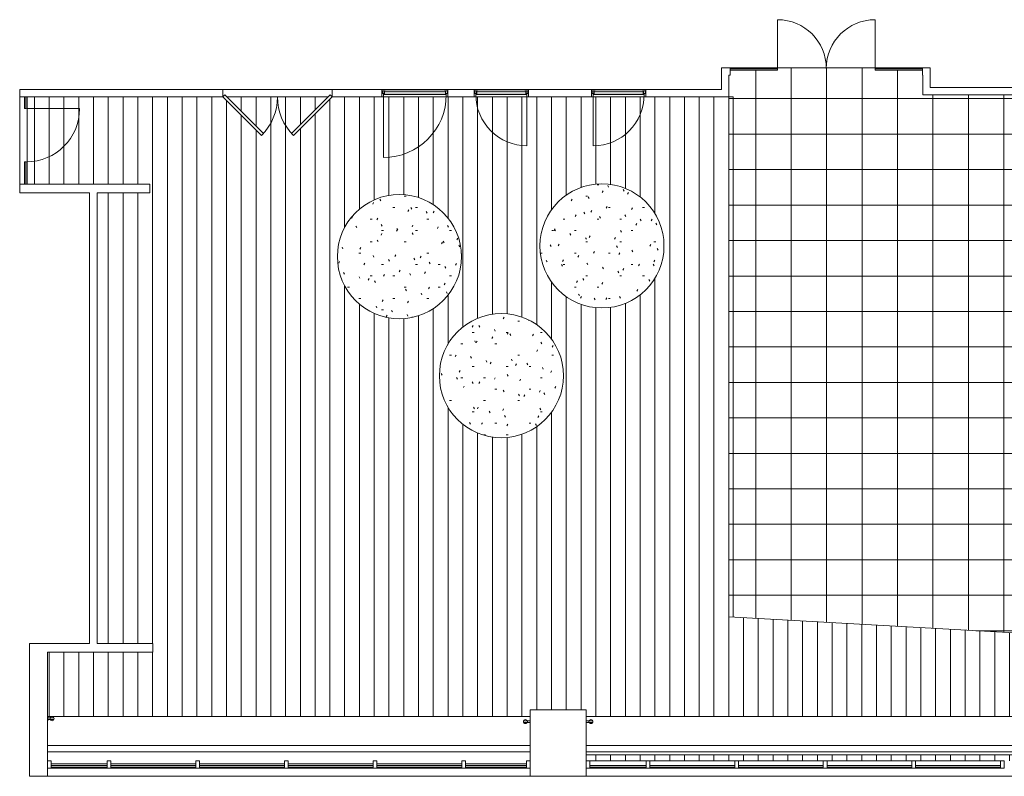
# Model space of a CAD drawing. Header units: inches. Extents: x -721 to 743, y -277 to 235.
# Tile 1 of 4: x -721 to -55, y -277 to 235. Entities that reach past the tile are written whole.
import ezdxf

# ---------------------------------------------------------------- set-up
doc = ezdxf.new("R2010")
doc.units = ezdxf.units.IN
doc.header["$MEASUREMENT"] = 0
for name, color, linetype, lineweight in [('A-ANNO-NOTE', 131, 'Continuous', 13), ('A-DETL-GENF', 92, 'Continuous', 13), ('A-DETL-GENF-HDLN', 1, 'Continuous', 13), ('A-DOOR', 31, 'Continuous', 13), ('A-FLOR', 192, 'Continuous', 13), ('A-FLOR-PATT', 8, 'Continuous', 13), ('A-GLAZ-CURT', 52, 'Continuous', 13), ('A-GLAZ-CWMG', 51, 'Continuous', 13), ('A-WALL', 113, 'Continuous', 13), ('E-ELEC-FIXT', 91, 'Continuous', 13), ('I-WALL', 2, 'Continuous', 13), ('M-EQPM', 50, 'Continuous', 13)]:
    doc.layers.add(name, color=color, linetype=linetype, lineweight=lineweight)
pattern_1 = [(0, (0, 0), (30.72, 7.68), [1.267, -21.773, 1.267, -21.773, -122.88]), (0, (0, 0), (30.72, 7.68), [-46.08, 1.267, -44.813, 1.267, -21.773, -53.76]), (0, (0, 0), (30.72, 7.68), [-115.2, 1.267, -14.093, 1.267, -37.133]), (120, (11.52, 3.84), (-22.01108, 22.7643), [1.267, -21.773, 1.267, -21.773, -122.88]), (120, (11.52, 3.84), (-22.01108, 22.7643), [-46.08, 1.267, -44.813, 1.267, -21.773, -53.76]), (120, (11.52, 3.84), (-22.01108, 22.7643), [-115.2, 1.267, -14.093, 1.267, -37.133]), (240, (15.36, 19.2), (-8.70892, -30.4443), [1.267, -21.773, 1.267, -21.773, -122.88]), (240, (15.36, 19.2), (-8.70892, -30.4443), [-46.08, 1.267, -44.813, 1.267, -21.773, -53.76]), (240, (15.36, 19.2), (-8.70892, -30.4443), [-115.2, 1.267, -14.093, 1.267, -37.133])]

# ---------------------------------------------------------------- blocks, each defined once
blk = doc.blocks.new('Rectangular Mullion - 2_5_ x 5_ rectangular-2246062-Level 15')
at = {"layer": 'A-GLAZ-CWMG', "color": 8, "lineweight": 20}
for p, q in [((-2.5, 2.5), (0, 2.5)), ((-2.5, -2.5), (-2.5, 2.5)), ((0, 2.5), (0, -2.5)), ((0, -2.5), (-2.5, -2.5))]:
    blk.add_line(p, q, dxfattribs=at)
blk = doc.blocks.new('System Panel - Glazed-2246669-Level 15')
at = {"layer": 'A-GLAZ-CURT', "color": 8, "lineweight": 20}
for p, q in [((28.75, 1.75), (-28.75, 1.75)), ((-28.75, 1.75), (-28.75, 0.75)), ((-28.75, 0.75), (28.75, 0.75)), ((28.75, 0.75), (28.75, 1.75))]:
    blk.add_line(p, q, dxfattribs=at)
blk = doc.blocks.new('Rectangular Mullion - 2_5_ x 5_ rectangular-V2-Level 15')
at = {"layer": 'A-GLAZ-CWMG', "color": 55}
for p, q in [((-294.58, -266.69), (-237.08, -266.69)), ((-294.58, -271.69), (-237.08, -271.69))]:
    blk.add_line(p, q, dxfattribs=at)
blk = doc.blocks.new('Rectangular Mullion - 2_5_ x 5_ rectangular-2246160-Level 15')
at = {"layer": 'A-GLAZ-CWMG', "color": 8, "lineweight": 20}
for p, q in [((-1.25, 2.5), (1.25, 2.5)), ((-1.25, -2.5), (-1.25, 2.5)), ((1.25, 2.5), (1.25, -2.5)), ((1.25, -2.5), (-1.25, -2.5))]:
    blk.add_line(p, q, dxfattribs=at)
blk = doc.blocks.new('System Panel - Glazed-2246735-Level 15')
at = {"layer": 'A-GLAZ-CURT', "color": 8, "lineweight": 20}
for p, q in [((19, 1.75), (-19, 1.75)), ((-19, 1.75), (-19, 0.75)), ((-19, 0.75), (19, 0.75)), ((19, 0.75), (19, 1.75))]:
    blk.add_line(p, q, dxfattribs=at)
blk = doc.blocks.new('Rectangular Mullion - 2_5_ x 5_ rectangular-V3-Level 15')
at = {"layer": 'A-GLAZ-CWMG', "color": 55}
for p, q in [((-335.07, -266.69), (-297.08, -266.69)), ((-335.07, -271.69), (-297.08, -271.69))]:
    blk.add_line(p, q, dxfattribs=at)
blk = doc.blocks.new('System Panel - Glazed-2246619-Level 15')
at = {"layer": 'A-GLAZ-CURT', "color": 8, "lineweight": 20}
for p, q in [((20.625, 1.75), (-20.625, 1.75)), ((-20.625, 1.75), (-20.625, 0.75)), ((-20.625, 0.75), (20.625, 0.75)), ((20.625, 0.75), (20.625, 1.75))]:
    blk.add_line(p, q, dxfattribs=at)
blk = doc.blocks.new('Rectangular Mullion - 2_5_ x 5_ rectangular-2246615-Level 15')
at = {"layer": 'A-GLAZ-CWMG', "color": 55}
blk.add_line((673.86, -271.69), (715.11, -271.69), dxfattribs=at)
blk = doc.blocks.new('Rectangular Mullion - 2_5_ x 5_ rectangular-2246063-Level 15')
at = {"layer": 'A-GLAZ-CWMG', "color": 8, "lineweight": 20}
for p, q in [((0, 2.5), (-2.5, 2.5)), ((-2.5, 2.5), (-2.5, -2.5)), ((0, -2.5), (0, 2.5)), ((-2.5, -2.5), (0, -2.5))]:
    blk.add_line(p, q, dxfattribs=at)
blk = doc.blocks.new('Rectangular Mullion - 2_5_ x 5_ rectangular-2246667-Level 15')
at = {"layer": 'A-GLAZ-CWMG', "color": 55}
blk.add_line((433.86, -271.69), (491.36, -271.69), dxfattribs=at)
blk = doc.blocks.new('Rectangular Mullion - 2_5_ x 5_ rectangular-2246734-Level 15')
at = {"layer": 'A-GLAZ-CWMG', "color": 55}
blk.add_line((393.36, -271.69), (431.36, -271.69), dxfattribs=at)
blk = doc.blocks.new('Radiator2 - Radiator-2247269-Level 15')
at = {"layer": 'M-EQPM', "color": 55}
for p, q in [((-10.83, -236.63), (-337.57, -236.63)), ((-337.57, -262.69), (-10.83, -262.69))]:
    blk.add_line(p, q, dxfattribs=at)
blk = doc.blocks.new('Radiator3 - Radiator-2247351-Level 15')
at = {"layer": 'M-EQPM', "color": 55}
for p, q in [((-375.56, -236.63), (-702.31, -236.63)), ((-375.56, -256.28), (-702.31, -256.28)), ((-10.83, -256.28), (-337.57, -256.28)), ((353.17, -256.28), (26.43, -256.28)), ((717.61, -256.28), (390.86, -256.28)), ((717.61, -259.19), (717.61, -256.28)), ((-702.31, -260.74), (-375.56, -260.74)), ((-337.57, -260.74), (-10.83, -260.74)), ((26.43, -260.74), (353.17, -260.74)), ((390.86, -260.74), (717.61, -260.74)), ((-699.81, -268.69), (-661.81, -268.69)), ((-659.31, -268.69), (-601.81, -268.69)), ((-599.31, -268.69), (-541.81, -268.69)), ((-539.31, -268.69), (-481.81, -268.69)), ((-479.31, -268.69), (-421.81, -268.69)), ((-419.31, -268.69), (-378.06, -268.69))]:
    blk.add_line(p, q, dxfattribs=at)
blk = doc.blocks.new('System Panel - Glazed-2589659-Level 15')
at = {"layer": 'A-GLAZ-CURT', "color": 8, "lineweight": 20}
for p, q in [((3.9375, 1.75), (-3.9375, 1.75)), ((-3.9375, 1.75), (-3.9375, 0.75)), ((-3.9375, 0.75), (3.9375, 0.75)), ((3.9375, 0.75), (3.9375, 1.75))]:
    blk.add_line(p, q, dxfattribs=at)
blk = doc.blocks.new('System Panel - Glazed-2589664-Level 15')
at = {"layer": 'A-GLAZ-CURT', "color": 8, "lineweight": 20}
for p, q in [((7.5, 1.75), (-7.5, 1.75)), ((-7.5, 1.75), (-7.5, 0.75)), ((-7.5, 0.75), (7.5, 0.75)), ((7.5, 0.75), (7.5, 1.75))]:
    blk.add_line(p, q, dxfattribs=at)
blk = doc.blocks.new('Single-Glass Door - Door-Curtain-Wall-Single-Wood-2590925-Level 15')
at = {"layer": 'A-DOOR', "color": 55}
blk.add_line((18, -2), (18, -38), dxfattribs=at)
blk.add_arc((18, -2), 36, 180, 270, dxfattribs=at)
blk = doc.blocks.new('Door-Double-Flush_Panel - 74_ x 100_-2612932-Level 15')
at = {"layer": 'A-DOOR', "color": 8, "lineweight": 20}
for p, q in [((-35.59, -1.09), (-37, -2.5)), ((-37, -2.5), (-10.84, -28.66)), ((-9.42, -27.25), (-35.59, -1.09)), ((9.42, -27.25), (35.59, -1.09)), ((37, -2.5), (10.84, -28.66)), ((35.59, -1.09), (37, -2.5)), ((-10.84, -28.66), (-9.42, -27.25)), ((10.84, -28.66), (9.42, -27.25))]:
    blk.add_line(p, q, dxfattribs=at)
at = {"layer": 'A-DOOR', "color": 55}
for centre, start, end in [((-37, -2.5), 315, 0), ((37, -2.5), 180, 225)]:
    blk.add_arc(centre, 37, start, end, dxfattribs=at)
blk = doc.blocks.new('Door Single Panel - 44_ x 102_-2591281-Level 15')
at = {"layer": 'A-DETL-GENF'}
blk.add_hatch(color=55, dxfattribs=at).paths.add_polyline_path([(21.27, -0.91), (21.27, -0.37), (20.62, -0.37), (20.62, 1.46), (-20.66, 1.46), (-20.66, -0.37), (-21.31, -0.37), (-21.31, -0.91), (8.67, -0.91)], flags=0)
at = {"layer": 'A-DETL-GENF-HDLN'}
h = blk.add_hatch(color=55, dxfattribs=at)
h.paths.add_polyline_path([(21.88, -0.26), (22, -0.14), (22, 1.59), (21.88, 1.71), (20.82, 1.51), (20.82, -0.14), (20.94, -0.26)], flags=0)
h.paths.add_polyline_path([(-21.88, -0.26), (-20.94, -0.26), (-20.82, -0.14), (-20.8, 1.55), (-21.88, 1.71), (-22, 1.59), (-22, -0.14)], flags=0)
h.paths.add_polyline_path([(20.78, 1.55), (21.88, 1.71), (20.11, 1.71), (20.03, 1.63), (20.11, 1.55)], flags=0)
h.paths.add_polyline_path([(-20.78, 1.55), (-20.11, 1.55), (-20.03, 1.63), (-20.11, 1.71), (-21.88, 1.71)], flags=0)
at = {"layer": 'A-DETL-GENF', "color": 55}
for p, q in [((-22, 1.59), (-22, 0.73)), ((-22, 0.73), (-22, -0.14)), ((-20.11, 1.71), (-21.88, 1.71)), ((-20.82, -0.14), (-20.82, 1.51)), ((-20.78, 1.55), (-20.11, 1.55)), ((20.62, 1.46), (-20.66, 1.46)), ((-20.66, 1.46), (-20.66, -0.37)), ((21.88, 1.71), (20.11, 1.71)), ((20.11, 1.55), (20.78, 1.55)), ((20.62, -0.37), (20.62, 1.46)), ((20.82, 1.51), (20.82, -0.14)), ((22, 0.73), (22, 1.59)), ((22, -0.14), (22, 0.73)), ((-21.88, -0.26), (-20.94, -0.26)), ((-20.66, -0.37), (-21.31, -0.37)), ((-21.31, -0.37), (-21.31, -0.91)), ((-21.31, -0.91), (21.27, -0.91)), ((21.27, -0.37), (20.62, -0.37)), ((20.94, -0.26), (21.88, -0.26)), ((21.27, -0.91), (21.27, -0.37))]:
    blk.add_line(p, q, dxfattribs=at)
for centre, radius, start, end in [((-21.88, 1.59), 0.118, 90, 180), ((-20.78, 1.51), 0.0394, 90, 180), ((-20.11, 1.63), 0.0789, 360, 90), ((-20.11, 1.63), 0.0789, 270, 1.03886), ((20.11, 1.63), 0.0789, 90, 180), ((20.11, 1.63), 0.0789, 178.96114, 270), ((20.78, 1.51), 0.0394, 360, 90), ((21.88, 1.59), 0.118, 360, 90), ((-21.88, -0.14), 0.118, 180, 270), ((-20.94, -0.14), 0.118, 270, 0), ((20.94, -0.14), 0.118, 180, 270), ((21.88, -0.14), 0.118, 270, 360)]:
    blk.add_arc(centre, radius, start, end, dxfattribs=at)
at = {"layer": 'A-DETL-GENF-HDLN', "color": 55}
blk.add_line((-21.31, -0.91), (-21.31, -43.49), dxfattribs=at)
blk.add_arc((-21.31, -0.91), 42.58, 270, 0, dxfattribs=at)
at = {"layer": 'A-DOOR', "color": 55}
for p, q in [((22.39, 2.5), (-22.39, 2.5)), ((-22.39, -2.5), (22.39, -2.5))]:
    blk.add_line(p, q, dxfattribs=at)
blk = doc.blocks.new('Door Single Panel - 36_ x 102_-2236084-Level 15')
at = {"layer": 'A-DETL-GENF'}
blk.add_hatch(color=55, dxfattribs=at).paths.add_polyline_path([(17.27, -0.91), (17.27, -0.37), (16.62, -0.37), (16.62, 1.46), (-16.66, 1.46), (-16.66, -0.37), (-17.31, -0.37), (-17.31, -0.91), (2.51, -0.91)], flags=0)
at = {"layer": 'A-DETL-GENF-HDLN'}
h = blk.add_hatch(color=55, dxfattribs=at)
h.paths.add_polyline_path([(17.88, -0.26), (18, -0.14), (18, 1.59), (17.88, 1.71), (16.82, 1.51), (16.82, -0.14), (16.94, -0.26)], flags=0)
h.paths.add_polyline_path([(-17.88, -0.26), (-16.94, -0.26), (-16.82, -0.14), (-16.8, 1.55), (-17.88, 1.71), (-18, 1.59), (-18, -0.14)], flags=0)
h.paths.add_polyline_path([(16.78, 1.55), (17.88, 1.71), (16.11, 1.71), (16.03, 1.63), (16.11, 1.55)], flags=0)
h.paths.add_polyline_path([(-16.78, 1.55), (-16.11, 1.55), (-16.03, 1.63), (-16.11, 1.71), (-17.88, 1.71)], flags=0)
at = {"layer": 'A-DETL-GENF', "color": 55}
for p, q in [((-18, 1.59), (-18, 0.73)), ((-18, 0.73), (-18, -0.14)), ((-16.11, 1.71), (-17.88, 1.71)), ((-16.82, -0.14), (-16.82, 1.51)), ((-16.78, 1.55), (-16.11, 1.55)), ((16.62, 1.46), (-16.66, 1.46)), ((-16.66, 1.46), (-16.66, -0.37)), ((17.88, 1.71), (16.11, 1.71)), ((16.11, 1.55), (16.78, 1.55)), ((16.62, -0.37), (16.62, 1.46)), ((16.82, 1.51), (16.82, -0.14)), ((18, 0.73), (18, 1.59)), ((18, -0.14), (18, 0.73)), ((-17.88, -0.26), (-16.94, -0.26)), ((-16.66, -0.37), (-17.31, -0.37)), ((-17.31, -0.37), (-17.31, -0.91)), ((-17.31, -0.91), (17.27, -0.91)), ((17.27, -0.37), (16.62, -0.37)), ((16.94, -0.26), (17.88, -0.26)), ((17.27, -0.91), (17.27, -0.37))]:
    blk.add_line(p, q, dxfattribs=at)
for centre, radius, start, end in [((-17.88, 1.59), 0.118, 90, 180), ((-16.78, 1.51), 0.0394, 90, 180), ((-16.11, 1.63), 0.0789, 360, 90), ((-16.11, 1.63), 0.0789, 270, 1.03886), ((16.11, 1.63), 0.0789, 90, 180), ((16.11, 1.63), 0.0789, 178.96114, 270), ((16.78, 1.51), 0.0394, 360, 90), ((17.88, 1.59), 0.118, 360, 90), ((-17.88, -0.14), 0.118, 180, 270), ((-16.94, -0.14), 0.118, 270, 0), ((16.94, -0.14), 0.118, 180, 270), ((17.88, -0.14), 0.118, 270, 360)]:
    blk.add_arc(centre, radius, start, end, dxfattribs=at)
at = {"layer": 'A-DETL-GENF-HDLN', "color": 55}
blk.add_line((-17.31, -0.91), (-17.31, -35.49), dxfattribs=at)
blk.add_arc((-17.31, -0.91), 34.58, 270, 0, dxfattribs=at)
at = {"layer": 'A-DOOR', "color": 55}
for p, q in [((18.39, 2.5), (-18.39, 2.5)), ((-18.39, -2.5), (18.39, -2.5))]:
    blk.add_line(p, q, dxfattribs=at)
blk = doc.blocks.new('Door Single Panel - 36_ x 102_-2236063-Level 15')
at = {"layer": 'A-DETL-GENF'}
blk.add_hatch(color=55, dxfattribs=at).paths.add_polyline_path([(-17.31, 0.91), (-17.31, 0.37), (-16.66, 0.37), (-16.66, -1.46), (16.62, -1.46), (16.62, 0.37), (17.27, 0.37), (17.27, 0.91), (-12.38, 0.91)], flags=0)
at = {"layer": 'A-DETL-GENF-HDLN'}
h = blk.add_hatch(color=55, dxfattribs=at)
h.paths.add_polyline_path([(-16.94, 0.26), (-17.88, 0.26), (-18, 0.14), (-18, -1.59), (-17.88, -1.71), (-16.82, -1.51), (-16.82, 0.14)], flags=0)
h.paths.add_polyline_path([(16.94, 0.26), (16.82, 0.14), (16.8, -1.55), (17.88, -1.71), (18, -1.59), (18, 0.14), (17.88, 0.26)], flags=0)
h.paths.add_polyline_path([(-16.78, -1.55), (-17.88, -1.71), (-16.11, -1.71), (-16.03, -1.63), (-16.11, -1.55)], flags=0)
h.paths.add_polyline_path([(16.11, -1.55), (16.03, -1.63), (16.11, -1.71), (17.88, -1.71), (16.78, -1.55)], flags=0)
at = {"layer": 'A-DETL-GENF', "color": 55}
for p, q in [((-18, -0.73), (-18, 0.14)), ((-17.88, 0.26), (-16.94, 0.26)), ((-17.31, 0.91), (17.27, 0.91)), ((-17.31, 0.37), (-17.31, 0.91)), ((-16.66, 0.37), (-17.31, 0.37)), ((-16.82, 0.14), (-16.82, -1.51)), ((-16.66, -1.46), (-16.66, 0.37)), ((16.62, 0.37), (16.62, -1.46)), ((17.27, 0.37), (16.62, 0.37)), ((16.82, -1.51), (16.82, 0.14)), ((16.94, 0.26), (17.88, 0.26)), ((17.27, 0.91), (17.27, 0.37)), ((18, 0.14), (18, -0.73)), ((-18, -1.59), (-18, -0.73)), ((-16.11, -1.71), (-17.88, -1.71)), ((-16.78, -1.55), (-16.11, -1.55)), ((16.62, -1.46), (-16.66, -1.46)), ((16.11, -1.55), (16.78, -1.55)), ((17.88, -1.71), (16.11, -1.71)), ((18, -0.73), (18, -1.59))]:
    blk.add_line(p, q, dxfattribs=at)
for centre, radius, start, end in [((-17.88, 0.14), 0.118, 90, 180), ((-16.94, 0.14), 0.118, 360, 90), ((16.94, 0.14), 0.118, 90, 180), ((17.88, 0.14), 0.118, 0, 90), ((-17.88, -1.59), 0.118, 180, 270), ((-16.78, -1.51), 0.0394, 180, 270), ((-16.11, -1.63), 0.0789, 358.96114, 90), ((-16.11, -1.63), 0.0789, 270, 0), ((16.11, -1.63), 0.0789, 90, 181.03886), ((16.11, -1.63), 0.0789, 180, 270), ((16.78, -1.51), 0.0394, 270, 0), ((17.88, -1.59), 0.118, 270, 0)]:
    blk.add_arc(centre, radius, start, end, dxfattribs=at)
at = {"layer": 'A-DETL-GENF-HDLN', "color": 55}
blk.add_line((-17.31, 0.91), (-17.31, 35.49), dxfattribs=at)
blk.add_arc((-17.31, 0.91), 34.58, 360, 90, dxfattribs=at)
at = {"layer": 'A-DOOR', "color": 55}
for p, q in [((-18.39, 2.5), (18.39, 2.5)), ((18.39, -2.5), (-18.39, -2.5))]:
    blk.add_line(p, q, dxfattribs=at)
blk = doc.blocks.new('System Panel - Glazed-2592183-Level 15')
at = {"layer": 'A-GLAZ-CURT', "color": 8, "lineweight": 20}
for p, q in [((16, 1.75), (-16, 1.75)), ((-16, 1.75), (-16, 0.75)), ((-16, 0.75), (16, 0.75)), ((16, 0.75), (16, 1.75))]:
    blk.add_line(p, q, dxfattribs=at)
blk = doc.blocks.new('M_Door-Curtain-Wall-Double-Glass - M_Door-Curtain-Wall-Double-Glass-2593580-Level 15')
at = {"layer": 'A-DOOR', "color": 55}
for p, q in [((-33, 2), (-33, 35)), ((33, 2), (33, 35))]:
    blk.add_line(p, q, dxfattribs=at)
for centre, start, end in [((-33, 2), 0, 90), ((33, 2), 90, 180)]:
    blk.add_arc(centre, 33, start, end, dxfattribs=at)
blk = doc.blocks.new('System Panel - Glazed-2592176-Level 15')
at = {"layer": 'A-GLAZ-CURT', "color": 8, "lineweight": 20}
for p, q in [((16.11, 1.75), (-16.11, 1.75)), ((-16.11, 1.75), (-16.11, 0.75)), ((-16.11, 0.75), (16.11, 0.75)), ((16.11, 0.75), (16.11, 1.75))]:
    blk.add_line(p, q, dxfattribs=at)
blk = doc.blocks.new('Power-Recessed-All2 - Duplex-Standard 2-2022202-Level 15')
at = {"layer": 'E-ELEC-FIXT', "color": 55}
for p, q in [((-702.31, -236.81), (-702.12, -236.81)), ((-702.31, -239.56), (-702.12, -239.56)), ((-702.12, -236.81), (-702.12, -239.56))]:
    blk.add_line(p, q, dxfattribs=at)

msp = doc.modelspace()

# ---------------------------------------------------------------- hatches: boundary and pattern name
at = {"layer": 'A-FLOR-PATT', "lineweight": 9}
h = msp.add_hatch(dxfattribs=at)
h.set_pattern_fill('FP_3', color=135, style=0, pattern_type=2)
h.set_pattern_definition([(0, (257.12, 61.28), (0, 24), []), (90, (257.12, 61.28), (-24, 1e-15), [])])
h.paths.add_polyline_path([(734.56, -224.19), (734.56, -221.16), (734.81, -221.16), (734.81, 53.56), (728.06, 53.56), (728.06, 58.81), (734.81, 58.81), (734.81, 119.14), (727.05, 119.14), (727.05, 183.81), (-109.69, 183.81), (-109.69, 197.2), (-109.85, 197.2), (-109.85, 200.45), (-142.08, 200.45), (-142.08, 201.45), (-109.85, 201.45), (-109.85, 202.2), (-240.08, 202.2), (-240.08, 201.45), (-208.08, 201.45), (-208.08, 200.45), (-240.08, 200.45), (-240.08, 197.2), (-241.06, 197.2), (-241.06, -169.29), (680.66, -221.16)], flags=0)
h.paths.add_polyline_path([(584.06, 117.03), (586.17, 117.03), (586.17, 117.18), (584.06, 117.18)], flags=0)
h.paths.add_polyline_path([(581.56, -145.06), (559.81, -145.06), (559.81, -140.06), (584.06, -140.06), (584.06, -117.54), (161.06, -117.54), (161.06, -140.06), (186.31, -140.06), (186.31, -145.06), (131.81, -145.06), (131.81, -140.06), (156.06, -140.06), (156.06, -117.54), (-14.94, -117.54), (-14.94, -140.06), (98.31, -140.06), (98.31, -145.06), (-19.94, -145.06), (-19.94, -117.54), (-23.05, -117.54), (-23.05, -117.06), (-35.64, -117.06), (-35.64, -112.06), (-32.05, -112.06), (-32.05, 89.03), (-36.3, 89.03), (-36.3, 94.03), (-19.94, 94.03), (-19.94, 117.18), (-20.83, 117.18), (-20.83, 122.18), (-15.83, 122.18), (-15.83, 122.03), (98.31, 122.03), (98.31, 117.03), (-14.94, 117.03), (-14.94, 94.03), (-0.3, 94.03), (-0.3, 93.98), (140.27, 93.98), (140.27, 94.14), (155.49, 94.14), (155.49, 94.28), (156.06, 94.28), (156.06, 116.28), (155.49, 116.28), (155.49, 117.03), (131.81, 117.03), (131.81, 122.03), (155.49, 122.03), (155.49, 122.18), (160.49, 122.18), (160.49, 122.03), (186.31, 122.03), (186.31, 117.03), (160.49, 117.03), (160.49, 116.28), (161.06, 116.28), (161.06, 94.28), (160.49, 94.28), (160.49, 94.14), (176.27, 94.14), (176.27, 93.98), (567.91, 93.98), (567.91, 94.42), (584.06, 94.42), (584.06, 117.03), (559.81, 117.03), (559.81, 122.03), (584.06, 122.03), (584.06, 122.18), (591.17, 122.18), (591.17, 117.03), (589.06, 117.03), (589.06, 94.42), (605.16, 94.42), (605.16, 89.42), (600.79, 89.42), (600.79, -112.32), (606.21, -112.32), (606.21, -117.32), (591.79, -117.32), (591.79, -117.54), (589.06, -117.54), (589.06, -145.06), (584.06, -145.06)], flags=0)
h.paths.add_polyline_path([(526.31, -145.06), (219.81, -145.06), (219.81, -140.06), (526.31, -140.06), (526.31, -144.31)], flags=0)
h.paths.add_polyline_path([(526.31, 117.03), (219.81, 117.03), (219.81, 122.03), (526.31, 122.03), (526.31, 119.72)], flags=0)
h = msp.add_hatch(dxfattribs=at)
h.set_pattern_fill('FP_2', style=0, pattern_type=2)
h.set_pattern_definition([(270, (-351.093, -276.302), (10, 6e-16), [])])
h.paths.add_polyline_path([(390.86, -266.69), (391.61, -266.69), (391.61, -260.74), (390.86, -260.74)], flags=0)
h.paths.add_polyline_path([(-13.33, -266.69), (-10.83, -266.69), (-10.83, -262.69), (-337.57, -262.69), (-337.57, -266.69), (-54.58, -266.69)], flags=0)
h.paths.add_polyline_path([(26.43, -266.69), (26.86, -266.69), (26.86, -260.74), (26.43, -260.74)], flags=0)
h.paths.add_polyline_path([(26.86, -256.28), (26.86, -236.63), (353.17, -236.63), (353.17, -231.08), (390.86, -231.08), (390.86, -235.81), (391.05, -235.81), (391.05, -238.56), (390.86, -238.56), (390.86, -256.28), (391.61, -256.28), (391.61, -236.63), (717.71, -236.63), (717.71, -230.97), (734.56, -230.97), (734.56, -224.19), (-238.06, -169.46), (-238.06, 182.42), (-509.56, 182.42), (-535.72, 156.26), (-537.14, 157.67), (-512.39, 182.42), (-580.73, 182.42), (-555.98, 157.67), (-557.4, 156.26), (-583.56, 182.42), (-716.06, 182.42), (-716.06, 123.54), (-632.88, 123.54), (-632.88, 117.54), (-668.7, 117.54), (-668.7, -187.31), (-630.94, -187.31), (-630.94, -193.31), (-702.31, -193.31), (-702.31, -236.63), (-375.56, -236.63), (-375.56, -232.25), (-337.57, -232.25), (-337.57, -236.63), (-10.83, -236.63), (-10.83, -231.14), (26.43, -231.14), (26.43, -235.81), (26.61, -235.81), (26.61, -238.56), (26.43, -238.56), (26.43, -256.28), (26.61, -256.28)], flags=0)
h.paths.add_polyline_path([(-397.24, -48.1), (-401.76, -47.6), (-406.21, -46.63), (-410.52, -45.17), (-414.64, -43.27), (-418.54, -40.92), (-422.16, -38.17), (-425.46, -35.04), (-428.41, -31.58), (-430.96, -27.81), (-433.09, -23.79), (-434.77, -19.57), (-435.99, -15.19), (-436.72, -10.7), (-436.97, -6.16), (-436.72, -1.62), (-435.99, 2.87), (-434.77, 7.25), (-433.09, 11.48), (-430.96, 15.5), (-428.41, 19.26), (-425.46, 22.73), (-422.16, 25.85), (-418.54, 28.61), (-414.64, 30.95), (-410.52, 32.86), (-406.21, 34.31), (-401.76, 35.29), (-397.24, 35.78), (-392.7, 35.78), (-388.18, 35.29), (-383.73, 34.31), (-379.42, 32.86), (-375.3, 30.95), (-371.4, 28.61), (-367.78, 25.85), (-364.48, 22.73), (-361.53, 19.26), (-358.98, 15.5), (-356.85, 11.48), (-355.17, 7.25), (-353.95, 2.87), (-353.22, -1.62), (-352.97, -6.16), (-353.22, -10.7), (-353.95, -15.19), (-355.17, -19.57), (-356.85, -23.79), (-358.98, -27.81), (-361.53, -31.58), (-364.48, -35.04), (-367.78, -38.17), (-371.4, -40.92), (-375.3, -43.27), (-379.42, -45.17), (-383.73, -46.63), (-388.18, -47.6), (-392.7, -48.1), (-394.46, -48.1)], flags=0)
h.paths.add_polyline_path([(-461.73, 32.49), (-466.28, 32.49), (-470.8, 32.98), (-475.24, 33.96), (-479.55, 35.41), (-483.68, 37.32), (-487.58, 39.67), (-491.2, 42.42), (-494.5, 45.55), (-497.44, 49.01), (-499.99, 52.78), (-502.13, 56.79), (-503.81, 61.02), (-505.02, 65.4), (-505.76, 69.89), (-506.01, 74.43), (-505.76, 78.97), (-505.02, 83.46), (-503.81, 87.84), (-502.13, 92.07), (-499.99, 96.08), (-497.44, 99.85), (-494.5, 103.31), (-491.2, 106.44), (-487.58, 109.19), (-483.68, 111.54), (-479.55, 113.45), (-475.24, 114.9), (-470.8, 115.88), (-466.28, 116.37), (-461.73, 116.37), (-457.21, 115.88), (-452.77, 114.9), (-448.46, 113.45), (-444.33, 111.54), (-440.44, 109.19), (-436.82, 106.44), (-433.52, 103.31), (-430.57, 99.85), (-428.02, 96.08), (-425.89, 92.07), (-424.21, 87.84), (-422.99, 83.46), (-422.25, 78.97), (-422.01, 74.43), (-422.25, 69.89), (-422.99, 65.4), (-424.21, 61.02), (-425.89, 56.79), (-428.02, 52.78), (-430.57, 49.01), (-433.52, 45.55), (-436.82, 42.42), (-440.44, 39.67), (-444.33, 37.32), (-448.46, 35.41), (-452.77, 33.96), (-457.21, 32.98)], flags=0)
h.paths.add_polyline_path([(-329.21, 39.74), (-333.73, 40.24), (-338.17, 41.21), (-342.48, 42.67), (-346.61, 44.58), (-350.5, 46.92), (-354.12, 49.67), (-357.43, 52.8), (-360.37, 56.27), (-362.92, 60.03), (-365.05, 64.05), (-366.73, 68.27), (-367.95, 72.65), (-368.69, 77.14), (-368.93, 81.68), (-368.69, 86.22), (-367.95, 90.71), (-366.73, 95.09), (-365.05, 99.32), (-362.92, 103.34), (-360.37, 107.1), (-357.43, 110.57), (-354.12, 113.69), (-350.5, 116.45), (-346.61, 118.79), (-342.48, 120.7), (-338.17, 122.15), (-333.73, 123.13), (-329.21, 123.62), (-324.66, 123.62), (-320.14, 123.13), (-315.7, 122.15), (-311.39, 120.7), (-307.26, 118.79), (-303.36, 116.45), (-299.74, 113.69), (-296.44, 110.57), (-293.5, 107.1), (-290.95, 103.34), (-288.82, 99.32), (-287.13, 95.09), (-285.92, 90.71), (-285.18, 86.22), (-284.93, 81.68), (-285.18, 77.14), (-285.92, 72.65), (-287.13, 68.27), (-288.82, 64.05), (-290.95, 60.03), (-293.59, 56.15), (-296.44, 52.8), (-299.74, 49.67), (-303.36, 46.92), (-307.26, 44.58), (-311.39, 42.67), (-315.7, 41.21), (-320.14, 40.24), (-324.66, 39.74)], flags=0)
h = msp.add_hatch(dxfattribs=at)
h.set_pattern_fill('FP_1', color=135, style=0, pattern_type=2)
h.set_pattern_definition(pattern_1)
h.paths.add_polyline_path([(-324.66, 39.74), (-320.14, 40.24), (-315.7, 41.21), (-311.39, 42.67), (-307.26, 44.58), (-303.36, 46.92), (-299.74, 49.67), (-296.44, 52.8), (-293.5, 56.27), (-290.95, 60.03), (-288.82, 64.05), (-287.13, 68.27), (-285.92, 72.65), (-285.18, 77.14), (-284.93, 81.68), (-285.18, 86.22), (-285.92, 90.71), (-287.13, 95.09), (-288.82, 99.32), (-290.95, 103.34), (-293.59, 107.21), (-296.44, 110.57), (-299.74, 113.69), (-303.36, 116.45), (-307.26, 118.79), (-311.39, 120.7), (-315.7, 122.15), (-320.14, 123.13), (-324.66, 123.62), (-329.21, 123.62), (-333.73, 123.13), (-338.17, 122.15), (-342.48, 120.7), (-346.61, 118.79), (-350.5, 116.45), (-354.12, 113.69), (-357.43, 110.57), (-360.37, 107.1), (-362.92, 103.34), (-365.05, 99.32), (-366.73, 95.09), (-367.95, 90.71), (-368.69, 86.22), (-368.93, 81.68), (-368.69, 77.14), (-367.95, 72.65), (-366.73, 68.27), (-365.05, 64.05), (-362.92, 60.03), (-360.37, 56.27), (-357.43, 52.8), (-354.12, 49.67), (-350.5, 46.92), (-346.61, 44.58), (-342.48, 42.67), (-338.17, 41.21), (-333.73, 40.24), (-329.21, 39.74)], flags=0)
h = msp.add_hatch(dxfattribs=at)
h.set_pattern_fill('FP_1', color=135, style=0, pattern_type=2)
h.set_pattern_definition(pattern_1)
h.paths.add_polyline_path([(-466.28, 32.49), (-461.73, 32.49), (-457.21, 32.98), (-452.77, 33.96), (-448.46, 35.41), (-444.33, 37.32), (-440.44, 39.67), (-436.82, 42.42), (-433.52, 45.55), (-430.42, 49.24), (-428.02, 52.78), (-425.89, 56.79), (-424.21, 61.02), (-422.99, 65.4), (-422.25, 69.89), (-422.01, 74.43), (-422.25, 78.97), (-422.99, 83.46), (-424.21, 87.84), (-425.89, 92.07), (-428.02, 96.08), (-430.57, 99.85), (-433.52, 103.31), (-436.82, 106.44), (-440.44, 109.19), (-444.33, 111.54), (-448.46, 113.45), (-452.77, 114.9), (-457.21, 115.88), (-461.73, 116.37), (-466.28, 116.37), (-470.8, 115.88), (-475.24, 114.9), (-479.55, 113.45), (-483.68, 111.54), (-487.58, 109.19), (-491.2, 106.44), (-494.5, 103.31), (-497.44, 99.85), (-499.99, 96.08), (-502.13, 92.07), (-503.81, 87.84), (-505.02, 83.46), (-505.76, 78.97), (-506.01, 74.43), (-505.76, 69.89), (-505.02, 65.4), (-503.81, 61.02), (-502.13, 56.79), (-499.99, 52.78), (-497.44, 49.01), (-494.5, 45.55), (-491.2, 42.42), (-487.58, 39.67), (-483.68, 37.32), (-479.55, 35.41), (-475.24, 33.96), (-470.8, 32.98)], flags=0)
h = msp.add_hatch(dxfattribs=at)
h.set_pattern_fill('FP_1', color=135, style=0, pattern_type=2)
h.set_pattern_definition(pattern_1)
h.paths.add_polyline_path([(-392.7, -48.1), (-388.18, -47.6), (-383.73, -46.63), (-379.42, -45.17), (-375.3, -43.27), (-371.4, -40.92), (-367.78, -38.17), (-364.48, -35.04), (-361.53, -31.58), (-358.98, -27.81), (-356.85, -23.79), (-355.17, -19.57), (-353.95, -15.19), (-353.22, -10.7), (-352.97, -6.16), (-353.22, -1.62), (-353.95, 2.87), (-355.17, 7.25), (-356.85, 11.48), (-358.98, 15.5), (-361.53, 19.26), (-364.48, 22.73), (-367.78, 25.85), (-371.4, 28.61), (-375.3, 30.95), (-379.42, 32.86), (-383.73, 34.31), (-388.18, 35.29), (-392.7, 35.78), (-397.24, 35.78), (-401.76, 35.29), (-406.21, 34.31), (-410.52, 32.86), (-414.64, 30.95), (-418.54, 28.61), (-422.16, 25.85), (-425.46, 22.73), (-428.41, 19.26), (-430.96, 15.5), (-433.09, 11.48), (-434.77, 7.25), (-435.99, 2.87), (-436.72, -1.62), (-436.97, -6.16), (-436.72, -10.7), (-435.99, -15.19), (-434.77, -19.57), (-433.09, -23.79), (-430.96, -27.81), (-428.41, -31.58), (-425.46, -35.04), (-422.16, -38.17), (-418.54, -40.92), (-414.64, -43.27), (-410.52, -45.17), (-406.21, -46.63), (-401.76, -47.6), (-397.24, -48.1), (-394.46, -48.1)], flags=0)

# ---------------------------------------------------------------- linework, layer by layer
at = {"layer": 'A-ANNO-NOTE', "color": 55}
for p, q in [((-702.31, -237.57), (-700.35, -237.57)), ((-702.31, -237.57), (-697.91, -237.57)), ((-702.31, -238.8), (-700.35, -238.8)), ((-702.31, -238.8), (-697.91, -238.8)), ((-375.56, -239.57), (-379.96, -239.57)), ((-375.56, -239.57), (-377.51, -239.57)), ((-337.57, -239.57), (-335.62, -239.57)), ((-337.57, -239.57), (-333.18, -239.57)), ((-375.56, -240.8), (-379.96, -240.8)), ((-375.56, -240.8), (-377.51, -240.8)), ((-337.57, -240.8), (-335.62, -240.8)), ((-337.57, -240.8), (-333.18, -240.8))]:
    msp.add_line(p, q, dxfattribs=at)
for centre in [(-699.13, -238.19), (-378.74, -240.19), (-334.4, -240.19)]:
    msp.add_circle(centre, 1.37, dxfattribs=at)
at = {"layer": 'A-FLOR', "color": 55}
for p, q in [((-109.85, 202.2), (-240.08, 202.2)), ((-509.56, 187.42), (-583.56, 187.42)), ((-431.16, 187.42), (-475.95, 187.42)), ((-376.66, 187.42), (-413.45, 187.42)), ((-297.16, 187.42), (-333.95, 187.42)), ((-721.06, 182.42), (-721.06, 123.54)), ((-716.06, 182.42), (-716.06, 123.54)), ((-512.39, 182.42), (-580.73, 182.42)), ((-431.16, 182.42), (-475.95, 182.42)), ((-376.66, 182.42), (-413.45, 182.42)), ((-297.16, 182.42), (-333.95, 182.42)), ((-238.06, 182.42), (-241.06, 182.42)), ((-241.06, 182.42), (-241.06, -169.29)), ((-238.06, -169.46), (-238.06, 182.42)), ((-241.06, -169.29), (734.56, -224.19)), ((-702.31, -277.19), (-375.56, -277.19)), ((-337.57, -277.19), (-10.83, -277.19))]:
    msp.add_line(p, q, dxfattribs=at)
for centre, start, end in [((-326.93, 81.68), 0, 180), ((-464.01, 74.43), 0, 180), ((-326.93, 81.68), 180, 360), ((-464.01, 74.43), 180, 360), ((-394.97, -6.16), 0, 180), ((-394.97, -6.16), 180, 360)]:
    msp.add_arc(centre, 42, start, end, dxfattribs=at)
at = {"layer": 'A-WALL', "color": 8, "lineweight": 20}
for p, q in [((-632.88, 123.54), (-716.06, 123.54)), ((-632.88, 117.54), (-632.88, 123.54)), ((-716.06, 117.54), (-673.7, 117.54)), ((-668.7, 117.54), (-632.88, 117.54)), ((-714.31, -187.31), (-714.31, -277.19)), ((-673.7, -187.31), (-714.31, -187.31)), ((-630.94, -187.31), (-668.7, -187.31)), ((-630.94, -193.31), (-630.94, -187.31)), ((-702.31, -277.19), (-702.31, -193.31)), ((-702.31, -193.31), (-630.94, -193.31)), ((-337.57, -232.25), (-375.56, -232.25)), ((-375.56, -232.25), (-375.56, -259.19)), ((-337.57, -259.19), (-337.57, -232.25)), ((-375.56, -259.19), (-375.56, -277.19)), ((-337.57, -277.19), (-337.57, -259.19)), ((-714.31, -277.19), (-702.31, -277.19)), ((-375.56, -277.19), (-337.57, -277.19))]:
    msp.add_line(p, q, dxfattribs=at)
at = {"layer": 'I-WALL', "color": 8, "lineweight": 20}
for p, q in [((-240.08, 202.2), (-246.06, 202.2)), ((-246.06, 202.2), (-246.06, 187.42)), ((-240.08, 197.2), (-240.08, 202.2)), ((-104.69, 202.2), (-109.85, 202.2)), ((-109.85, 202.2), (-109.85, 197.2)), ((-104.69, 188.81), (-104.69, 202.2)), ((-241.06, 182.42), (-241.06, 197.2)), ((-241.06, 197.2), (-240.08, 197.2)), ((-109.85, 197.2), (-109.69, 197.2)), ((-109.69, 197.2), (-109.69, 183.81)), ((-583.56, 187.42), (-721.06, 187.42)), ((-721.06, 187.42), (-721.06, 182.42)), ((-583.56, 182.42), (-583.56, 187.42)), ((-475.95, 187.42), (-509.56, 187.42)), ((-509.56, 187.42), (-509.56, 182.42)), ((-475.95, 182.42), (-475.95, 187.42)), ((-413.45, 187.42), (-431.16, 187.42)), ((-431.16, 187.42), (-431.16, 182.42)), ((-413.45, 182.42), (-413.45, 187.42)), ((-333.95, 187.42), (-376.66, 187.42)), ((-376.66, 187.42), (-376.66, 182.42)), ((-333.95, 182.42), (-333.95, 187.42)), ((-246.06, 187.42), (-297.16, 187.42)), ((-297.16, 187.42), (-297.16, 182.42)), ((143.41, 188.81), (-104.69, 188.81)), ((-721.06, 182.42), (-583.56, 182.42)), ((-509.56, 182.42), (-475.95, 182.42)), ((-431.16, 182.42), (-413.45, 182.42)), ((-376.66, 182.42), (-333.95, 182.42)), ((-297.16, 182.42), (-241.06, 182.42)), ((-109.69, 183.81), (143.41, 183.81)), ((-716.06, 123.54), (-721.06, 123.54)), ((-721.06, 123.54), (-721.06, 117.54)), ((-721.06, 117.54), (-716.06, 117.54)), ((-673.7, 117.54), (-673.7, -187.31)), ((-668.7, -187.31), (-668.7, 117.54))]:
    msp.add_line(p, q, dxfattribs=at)

# ---------------------------------------------------------------- block references
at = {"layer": 'A-DOOR', "color": 55}
for name, p in [('M_Door-Curtain-Wall-Double-Glass - M_Door-Curtain-Wall-Double-Glass-2593580-Level 15', (-175.08, 199.7)), ('Door Single Panel - 44_ x 102_-2591281-Level 15', (-453.56, 184.92)), ('Door Single Panel - 36_ x 102_-2236084-Level 15', (-315.56, 184.92)), ('Door-Double-Flush_Panel - 74_ x 100_-2612932-Level 15', (-546.56, 184.92))]:
    msp.add_blockref(name, p, dxfattribs=at)
for name, p, rotation in [('Door Single Panel - 36_ x 102_-2236063-Level 15', (-395.06, 184.92), 180), ('Single-Glass Door - Door-Curtain-Wall-Single-Wood-2590925-Level 15', (-718.56, 156.54), 89.99999999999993)]:
    msp.add_blockref(name, p, dxfattribs=dict(at, rotation=rotation))
at = {"layer": 'A-GLAZ-CURT', "color": 55}
for name, p in [('System Panel - Glazed-2592183-Level 15', (-224.08, 199.7)), ('System Panel - Glazed-2592176-Level 15', (-125.96, 199.7))]:
    msp.add_blockref(name, p, dxfattribs=at)
for name, p, rotation in [('System Panel - Glazed-2589659-Level 15', (-718.56, 178.48), 269.9999999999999), ('System Panel - Glazed-2589664-Level 15', (-718.56, 131.04), 269.9999999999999), ('System Panel - Glazed-2246735-Level 15', (-680.81, -269.19), 180), ('System Panel - Glazed-2246669-Level 15', (-630.56, -269.19), 180), ('System Panel - Glazed-2246669-Level 15', (-570.56, -269.19), 180), ('System Panel - Glazed-2246669-Level 15', (-510.56, -269.19), 180), ('System Panel - Glazed-2246669-Level 15', (-450.56, -269.19), 180), ('System Panel - Glazed-2246619-Level 15', (-398.68, -269.19), 180), ('System Panel - Glazed-2246735-Level 15', (-316.07, -269.19), 180), ('System Panel - Glazed-2246669-Level 15', (-265.83, -269.19), 180), ('System Panel - Glazed-2246669-Level 15', (-205.83, -269.19), 180), ('System Panel - Glazed-2246669-Level 15', (-145.83, -269.19), 180), ('System Panel - Glazed-2246669-Level 15', (-85.83, -269.19), 180)]:
    msp.add_blockref(name, p, dxfattribs=dict(at, rotation=rotation))
at = {"layer": 'A-GLAZ-CWMG', "color": 55, "extrusion": (0, 0, -1)}
for name, p in [('Rectangular Mullion - 2_5_ x 5_ rectangular-2246062-Level 15', (702.31, -269.19)), ('Rectangular Mullion - 2_5_ x 5_ rectangular-2246160-Level 15', (660.56, -269.19)), ('Rectangular Mullion - 2_5_ x 5_ rectangular-2246160-Level 15', (600.56, -269.19)), ('Rectangular Mullion - 2_5_ x 5_ rectangular-2246160-Level 15', (540.56, -269.19)), ('Rectangular Mullion - 2_5_ x 5_ rectangular-2246160-Level 15', (480.56, -269.19)), ('Rectangular Mullion - 2_5_ x 5_ rectangular-2246160-Level 15', (420.56, -269.19)), ('Rectangular Mullion - 2_5_ x 5_ rectangular-2246062-Level 15', (337.57, -269.19)), ('Rectangular Mullion - 2_5_ x 5_ rectangular-2246160-Level 15', (295.83, -269.19)), ('Rectangular Mullion - 2_5_ x 5_ rectangular-2246160-Level 15', (235.83, -269.19)), ('Rectangular Mullion - 2_5_ x 5_ rectangular-2246160-Level 15', (175.83, -269.19)), ('Rectangular Mullion - 2_5_ x 5_ rectangular-2246160-Level 15', (115.83, -269.19)), ('Rectangular Mullion - 2_5_ x 5_ rectangular-2246160-Level 15', (55.83, -269.19))]:
    msp.add_blockref(name, p, dxfattribs=at)
at = {"layer": 'A-GLAZ-CWMG', "color": 55}
for name, p in [('Rectangular Mullion - 2_5_ x 5_ rectangular-2246734-Level 15', (-1093.17, 0)), ('Rectangular Mullion - 2_5_ x 5_ rectangular-2246667-Level 15', (-1093.17, 0)), ('Rectangular Mullion - 2_5_ x 5_ rectangular-2246667-Level 15', (-1033.17, 0)), ('Rectangular Mullion - 2_5_ x 5_ rectangular-2246667-Level 15', (-973.17, 0)), ('Rectangular Mullion - 2_5_ x 5_ rectangular-2246667-Level 15', (-913.17, 0)), ('Rectangular Mullion - 2_5_ x 5_ rectangular-2246615-Level 15', (-1093.17, 0)), ('Rectangular Mullion - 2_5_ x 5_ rectangular-2246063-Level 15', (-375.56, -269.19)), ('Rectangular Mullion - 2_5_ x 5_ rectangular-V3-Level 15', (0, 0)), ('Rectangular Mullion - 2_5_ x 5_ rectangular-V2-Level 15', (0, 0)), ('Rectangular Mullion - 2_5_ x 5_ rectangular-V2-Level 15', (60, 0)), ('Rectangular Mullion - 2_5_ x 5_ rectangular-V2-Level 15', (120, 0)), ('Rectangular Mullion - 2_5_ x 5_ rectangular-V2-Level 15', (180, 0))]:
    msp.add_blockref(name, p, dxfattribs=at)
at = {"layer": 'E-ELEC-FIXT', "color": 55}
msp.add_blockref('Power-Recessed-All2 - Duplex-Standard 2-2022202-Level 15', (0, 0), dxfattribs=at)
at = {"layer": 'M-EQPM', "color": 55}
for name in ['Radiator3 - Radiator-2247351-Level 15', 'Radiator2 - Radiator-2247269-Level 15']:
    msp.add_blockref(name, (0, 0), dxfattribs=at)

doc.saveas('drawing.dxf')
